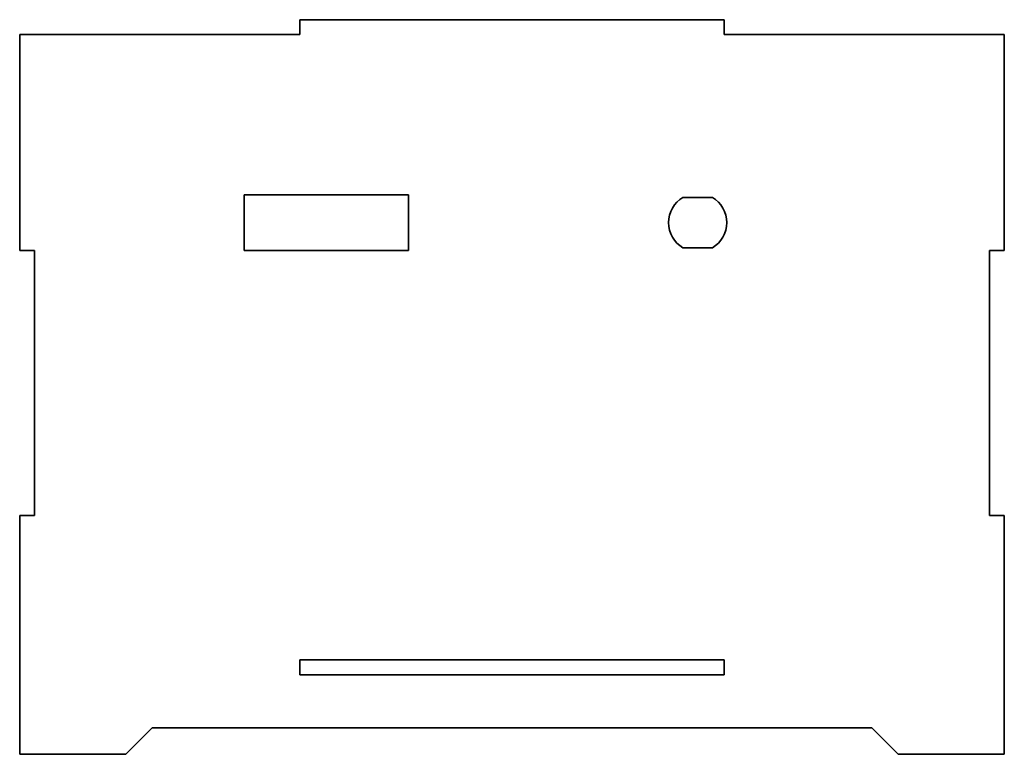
# Model space of a CAD drawing. Extents: x 502 to 687, y 351 to 490.
import ezdxf

# ---------------------------------------------------------------- set-up
doc = ezdxf.new("R2010")
doc.units = 0

msp = doc.modelspace()

# ---------------------------------------------------------------- linework, layer by layer
at = {"color": 7, "lineweight": 35, "ltscale": 0.07}
for p, q in [((554.5, 489.755493), (554.5, 486.955505)), ((634.5, 486.955505), (634.5, 489.755493)), ((501.700012, 446.244507), (504.5, 446.244507)), ((687.299988, 446.244507), (684.5, 446.244507)), ((504.5, 396.244507), (501.700012, 396.244507)), ((684.5, 396.244507), (687.299988, 396.244507)), ((554.5, 369.044495), (554.5, 366.244507)), ((634.5, 366.244507), (634.5, 369.044495))]:
    msp.add_line(p, q, dxfattribs=at)
at = {"color": 7, "lineweight": 35}
for p, q in [((634.5, 489.755493), (554.5, 489.755493)), ((501.700012, 446.244507), (501.700012, 486.955505)), ((501.700012, 486.955505), (554.5, 486.955505)), ((634.5, 486.955505), (687.299988, 486.955505)), ((687.299988, 486.955505), (687.299988, 446.244507)), ((575, 456.744507), (544, 456.744507)), ((504.5, 446.244507), (504.5, 396.244507)), ((544, 446.244507), (575, 446.244507)), ((684.5, 446.244507), (684.5, 396.244507)), ((501.700012, 356.244507), (501.700012, 396.244507)), ((687.299988, 396.244507), (687.299988, 356.244507)), ((634.5, 369.044495), (554.5, 369.044495)), ((554.5, 366.244507), (634.5, 366.244507)), ((662.299988, 356.244507), (526.700012, 356.244507)), ((501.700012, 351.244507), (521.700012, 351.244507)), ((687.299988, 351.244507), (667.299988, 351.244507))]:
    msp.add_line(p, q, dxfattribs=at)
at = {"color": 7, "lineweight": 35, "ltscale": 0.2625}
for p, q in [((544, 456.744507), (544, 446.244507)), ((575, 446.244507), (575, 456.744507))]:
    msp.add_line(p, q, dxfattribs=at)
at = {"color": 7, "lineweight": 35, "ltscale": 0.138632}
for p, q in [((632.272644, 456.244507), (626.727356, 456.244507)), ((632.272644, 446.744507), (626.727356, 446.744507))]:
    msp.add_line(p, q, dxfattribs=at)
at = {"color": 7, "lineweight": 35, "ltscale": 0.125}
for p, q in [((501.700012, 356.244507), (501.700012, 351.244507)), ((687.299988, 356.244507), (687.299988, 351.244507))]:
    msp.add_line(p, q, dxfattribs=at)
at = {"color": 7, "lineweight": 35, "ltscale": 0.176777}
for p, q in [((521.700012, 351.244507), (526.700012, 356.244507)), ((667.299988, 351.244507), (662.299988, 356.244507))]:
    msp.add_line(p, q, dxfattribs=at)
at = {"color": 7, "lineweight": 35}
for start, end in [(120.272637, 239.727363), (300.272639, 59.727361)]:
    msp.add_arc((629.5, 451.494507), 5.5, start, end, dxfattribs=at)

doc.saveas('drawing.dxf')
